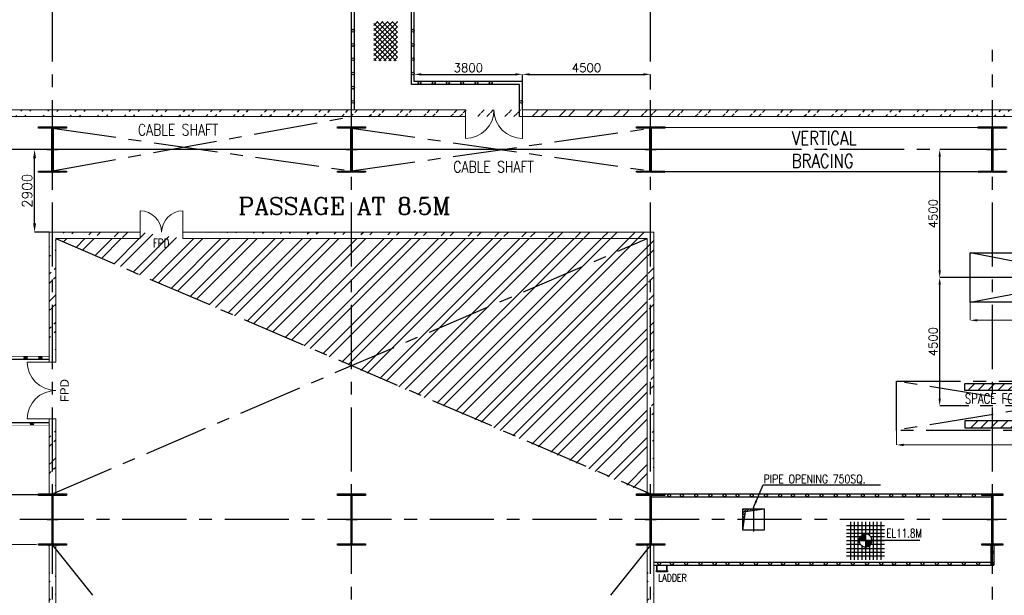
# Model space of a CAD drawing. Header units: inches. Extents: x 0 to 1544102, y 0 to 23144100.
# Tile 17 of 203: x 38684 to 73256, y 138422 to 158648. Entities that reach past the tile are written whole.
import ezdxf

# ---------------------------------------------------------------- set-up
doc = ezdxf.new("R2010")
doc.units = ezdxf.units.IN
doc.header["$LTSCALE"] = 1800
doc.header["$MEASUREMENT"] = 0
for name, pattern in [('CENTER', [2, 1.25, -0.25, 0.25, -0.25]), ('CENTER2', [1.125, 0.75, -0.125, 0.125, -0.125]), ('HIDDEN', [0.375, 0.25, -0.125]), ('HIDDEN2', [0.1875, 0.125, -0.0625])]:
    doc.linetypes.add(name, pattern=pattern)
doc.layers.get('0').update_dxf_attribs({"color": 253})
for name, color, linetype in [('BRACING', 1, 'HIDDEN'), ('CEN', 2, 'CENTER'), ('COL', 1, 'Continuous'), ('GRID', 251, 'CENTER'), ('OPENING', 40, 'Continuous'), ('STEEL', 231, 'Continuous')]:
    doc.layers.add(name, color=color, linetype=linetype)
for name, color, linetype, lineweight in [('DIM', 4, 'Continuous', 18), ('EQUIP', 8, 'Continuous', 9), ('TEXT', 3, 'Continuous', 18), ('WALL', 6, 'Continuous', 18)]:
    doc.layers.add(name, color=color, linetype=linetype, lineweight=lineweight)
doc.styles.add('HTX11', font='O8111901')
doc.styles.add('ROMANC', font='ROMANC.SHX')
doc.styles.add('ROMANS', font='romans.shx')
doc.styles.add('ROMANT', font='romant')
doc.styles.get("Standard").update_dxf_attribs({"font": 'arial.ttf'})
doc.dimstyles.new('STANDARD1', dxfattribs={"dimtxt": 300, "dimasz": 250, "dimexe": 0, "dimexo": 0, "dimgap": 80, "dimtad": 1, "dimdec": 0, "dimzin": 0, "dimdsep": 46, "dimtxsty": 'ROMANS', "dimcen": 0, "dimclrd": 4, "dimclre": 4, "dimclrt": 4, "dimadec": 0, "dimazin": 0, "dimtfac": 0.09, "dimtdec": 0, "dimtix": 1, "dimtofl": 0, "dimtmove": 0, "dimatfit": 3, "dimfxl": 1, "dimtolj": 1, "dimtzin": 0, "dimarcsym": 0})
doc.dimstyles.new('USER175', dxfattribs={"dimscale": 175, "dimtxt": 2, "dimasz": 1.75, "dimexe": 0, "dimexo": 0, "dimgap": 0.5, "dimtad": 1, "dimdec": 0, "dimzin": 0, "dimdsep": 46, "dimtxsty": 'ROMANS', "dimcen": 0, "dimclrd": 4, "dimclre": 4, "dimclrt": 4, "dimadec": 0, "dimazin": 0, "dimtfac": 0.09, "dimtdec": 0, "dimtix": 1, "dimtofl": 0, "dimtmove": 0, "dimatfit": 3, "dimfxl": 1, "dimtolj": 1, "dimtzin": 0, "dimarcsym": 0})
pattern_1 = [(45, (0, -2662.84), (-477.297, 477.297), []), (45, (318.2, -2662.84), (-477.297, 477.297), [])]
pattern_2 = [(225, (9440, -2e-05), (176.7767, -176.7767), [])]
pattern_3 = [(225, (8026, 4e-05), (176.7767, -176.7767), [])]

# ---------------------------------------------------------------- blocks, each defined once
blk = doc.blocks.new('C-ROW COLUMN')
at = {"layer": 'COL'}
h = blk.add_hatch(dxfattribs=at)
h.set_pattern_fill('ANSI31', color=256, scale=200, style=0)
h.set_pattern_definition([(45, (-1315.907, -6.545), (-17.6776695, 17.6776695), [])])
h.paths.add_polyline_path([(77950, 120865), (76960, 120865), (76960, 120820), (77950, 120820)])
h.paths.add_polyline_path([(77478, 120820), (77433, 120820), (77433, 119310), (77478, 119310)])
h.paths.add_polyline_path([(77950, 119310), (76960, 119310), (76960, 119265), (77950, 119265)])
at = {"layer": 'CEN'}
for p, q in [((77455, 119265), (77455, 120865)), ((77264, 120065), (77647, 120065))]:
    blk.add_line(p, q, dxfattribs=at)
at = {"layer": 'COL'}
for points in [[(76960, 120865), (77950, 120865), (77950, 120820), (76960, 120820)], [(77433, 120820), (77478, 120820), (77478, 119310), (77433, 119310)], [(76960, 119310), (77950, 119310), (77950, 119265), (76960, 119265)]]:
    blk.add_lwpolyline(points, close=True, dxfattribs=at)
blk = doc.blocks.new('B-ROW COLUMN')
at = {"layer": 'COL'}
h = blk.add_hatch(dxfattribs=at)
h.set_pattern_fill('ANSI31', color=256, scale=200, style=0)
h.set_pattern_definition([(45, (155648.048, 63141.767), (-17.67767, 17.67767), [])])
h.paths.add_polyline_path([(171095, 85178), (172085, 85178), (172085, 85128), (171095, 85128)])
h.paths.add_polyline_path([(171574, 86878), (171606, 86878), (171606, 85178), (171574, 85178)])
h.paths.add_polyline_path([(171095, 86928), (172085, 86928), (172085, 86878), (171095, 86878)])
blk.add_line((171590, 85128), (171590, 86928))
at = {"layer": 'CEN'}
for p, q in [((171590, 85128), (171590, 86928)), ((171399, 86028), (171782, 86028))]:
    blk.add_line(p, q, dxfattribs=at)
at = {"layer": 'COL'}
for points in [[(171095, 86928), (172085, 86928), (172085, 86878), (171095, 86878)], [(171574, 86878), (171606, 86878), (171606, 85178), (171574, 85178)], [(171095, 85178), (172085, 85178), (172085, 85128), (171095, 85128)]]:
    blk.add_lwpolyline(points, close=True, dxfattribs=at)
blk = doc.blocks.new('*D212')
at = {"layer": 'DIM', "color": 4, "lineweight": -2, "transparency": 16777216}
for p, q in [((39456, 154085), (39207, 154085)), ((39207, 151491), (39207, 153779)), ((39721, 151185), (39207, 151185))]:
    blk.add_line(p, q, dxfattribs=at)
at = {"layer": 'DIM', "color": 4, "transparency": 16777216}
for points in [[(39156, 153779), (39258, 153779), (39207, 154085)], [(39156, 151491), (39258, 151491), (39207, 151185)]]:
    blk.add_solid(points, dxfattribs=at)
at = {"layer": 'DIM', "color": 4, "transparency": 16777216, "insert": (38945, 152635), "char_height": 350, "attachment_point": 5, "rotation": 90, "style": 'ROMANS'}
blk.add_mtext('\\A1;2900', dxfattribs=at)
blk = doc.blocks.new('LEVEL')
at = {"flags": 128}
for points in [[(-667, 524), (667, 524)], [(-667, 391), (667, 391)], [(-533, 658), (-533, -676)], [(-400, 658), (-400, -676)], [(-267, 658), (-267, -676)], [(-267, 658), (-267, -676)], [(-133, 658), (-133, 181)], [(0, 658), (0, -676)], [(0, 658), (0, -676)], [(133, 658), (133, 181)], [(133, 658), (133, 181)], [(267, 658), (267, -676)], [(400, 658), (400, -676)], [(533, 658), (533, -676)], [(-667, 258), (667, 258)], [(-667, 142), (-174, 142)], [(-667, 0), (667, 0)], [(-265, 0), (0, 0)], [(-225, 2), (0, 2)], [(-224, 25), (0, 25)], [(-220, 47), (0, 47)], [(-214, 70), (0, 70)], [(-205, 92), (0, 92)], [(-194, 115), (0, 115)], [(-178, 137), (0, 137)], [(-158, 160), (0, 160)], [(-132, 182), (0, 182)], [(-93, 205), (0, 205)], [(0, 0), (0, 264)], [(1900, 0), (0, 0)], [(0, 0), (0, -261)], [(174, 142), (667, 142)], [(-667, -133), (-181, -133)], [(-667, -276), (667, -276)], [(-133, -181), (-133, -676)], [(225, -2), (0, -2)], [(224, -25), (0, -25)], [(220, -47), (0, -47)], [(214, -70), (0, -70)], [(205, -92), (0, -92)], [(194, -115), (0, -115)], [(178, -137), (0, -137)], [(158, -160), (0, -160)], [(132, -182), (0, -182)], [(93, -205), (0, -205)], [(133, -181), (133, -676)], [(133, -181), (133, -676)], [(181, -133), (667, -133)], [(-667, -409), (667, -409)], [(-667, -542), (667, -542)]]:
    blk.add_lwpolyline(points, dxfattribs=at)
for points in [[(0, 225, 0.414246), (-225, 0)], [(-225, 0, 0.414221), (0, -225)], [(225, 0, 0.414258), (0, 225)], [(0, -225, 0.414246), (225, 0)]]:
    blk.add_lwpolyline(points, format="xyb", dxfattribs=at)
at = {"flags": 4}
blk.add_attdef('LEVEL', (839, 107), '', height=300, dxfattribs=at)
blk = doc.blocks.new('*D428')
at = {"layer": 'DIM', "color": 4, "lineweight": -2, "transparency": 16777216}
for p, q in [((72998, 149585), (70987, 149585)), ((70987, 145335), (70987, 149335)), ((72015, 145085), (70987, 145085))]:
    blk.add_line(p, q, dxfattribs=at)
at = {"layer": 'DIM', "color": 4, "transparency": 16777216}
for points in [[(70946, 149335), (71029, 149335), (70987, 149585)], [(70946, 145335), (71029, 145335), (70987, 145085)]]:
    blk.add_solid(points, dxfattribs=at)
at = {"layer": 'DIM', "color": 4, "transparency": 16777216, "insert": (70757, 147335), "char_height": 300, "attachment_point": 5, "rotation": 90, "style": 'ROMANS'}
blk.add_mtext('\\A1;4500', dxfattribs=at)
blk = doc.blocks.new('*D429')
at = {"layer": 'DIM', "color": 4, "lineweight": -2, "transparency": 16777216}
for p, q in [((71395, 154085), (70987, 154085)), ((70987, 149835), (70987, 153835)), ((74538, 149585), (70987, 149585))]:
    blk.add_line(p, q, dxfattribs=at)
at = {"layer": 'DIM', "color": 4, "transparency": 16777216}
for points in [[(70946, 153835), (71029, 153835), (70987, 154085)], [(70946, 149835), (71029, 149835), (70987, 149585)]]:
    blk.add_solid(points, dxfattribs=at)
at = {"layer": 'DIM', "color": 4, "transparency": 16777216, "insert": (70757, 151835), "char_height": 300, "attachment_point": 5, "rotation": 90, "style": 'ROMANS'}
blk.add_mtext('\\A1;4500', dxfattribs=at)
blk = doc.blocks.new('*D467')
at = {"layer": 'DIM', "color": 4, "lineweight": -2, "transparency": 16777216}
for p, q in [((52536, 156475), (52536, 156727)), ((52786, 156727), (56086, 156727)), ((56336, 156475), (56336, 156727))]:
    blk.add_line(p, q, dxfattribs=at)
at = {"layer": 'DIM', "color": 4, "transparency": 16777216}
for points in [[(52786, 156768), (52786, 156685), (52536, 156727)], [(56086, 156768), (56086, 156685), (56336, 156727)]]:
    blk.add_solid(points, dxfattribs=at)
at = {"layer": 'DIM', "color": 4, "transparency": 16777216, "insert": (54436, 156957), "char_height": 300, "attachment_point": 5, "style": 'ROMANS'}
blk.add_mtext('\\A1;3800', dxfattribs=at)
blk = doc.blocks.new('*D465')
at = {"layer": 'DIM', "color": 4, "lineweight": -2, "transparency": 16777216}
for p, q in [((56336, 156137), (56336, 156727)), ((56586, 156727), (60586, 156727)), ((60836, 156196), (60836, 156727))]:
    blk.add_line(p, q, dxfattribs=at)
at = {"layer": 'DIM', "color": 4, "transparency": 16777216}
for points in [[(56586, 156768), (56586, 156685), (56336, 156727)], [(60586, 156768), (60586, 156685), (60836, 156727)]]:
    blk.add_solid(points, dxfattribs=at)
at = {"layer": 'DIM', "color": 4, "transparency": 16777216, "insert": (58586, 156957), "char_height": 300, "attachment_point": 5, "style": 'ROMANS'}
blk.add_mtext('\\A1;4500', dxfattribs=at)
blk = doc.blocks.new('*D1304')
at = {"layer": 'DIM', "color": 4, "lineweight": -2, "transparency": 16777216}
for p, q in [((9440, -305), (9440, -1378)), ((10610, -230), (10610, -1378)), ((9190, -1378), (8940, -1378)), ((10860, -1378), (11110, -1378))]:
    blk.add_line(p, q, dxfattribs=at)
at = {"layer": 'DIM', "color": 4, "transparency": 16777216}
for points in [[(9190, -1337), (9190, -1420), (9440, -1378)], [(10860, -1337), (10860, -1420), (10610, -1378)]]:
    blk.add_solid(points, dxfattribs=at)
at = {"layer": 'DIM', "color": 4, "transparency": 16777216, "insert": (10025, -1148), "char_height": 300, "attachment_point": 5, "style": 'ROMANS'}
blk.add_mtext('\\A1;1170', dxfattribs=at)
blk = doc.blocks.new('*D1305')
at = {"layer": 'DIM', "color": 4, "lineweight": -2, "transparency": 16777216}
for p, q in [((9440, -305), (9440, -1378)), ((-2409, -866), (-2409, -1378)), ((9190, -1378), (-2159, -1378))]:
    blk.add_line(p, q, dxfattribs=at)
at = {"layer": 'DIM', "color": 4, "transparency": 16777216}
for points in [[(-2159, -1337), (-2159, -1420), (-2409, -1378)], [(9190, -1337), (9190, -1420), (9440, -1378)]]:
    blk.add_solid(points, dxfattribs=at)
at = {"layer": 'DIM', "color": 4, "transparency": 16777216, "insert": (2823, -1148), "char_height": 300, "attachment_point": 5, "style": 'ROMANS'}
blk.add_mtext('\\A1;11849', dxfattribs=at)
blk = doc.blocks.new('*D1306')
at = {"layer": 'DIM', "color": 4, "lineweight": -2, "transparency": 16777216}
for p, q in [((-2929, 0), (-2929, -1378)), ((-2409, -866), (-2409, -1378)), ((-3179, -1378), (-3429, -1378)), ((-2159, -1378), (-1909, -1378))]:
    blk.add_line(p, q, dxfattribs=at)
at = {"layer": 'DIM', "color": 4, "transparency": 16777216}
for points in [[(-3179, -1337), (-3179, -1420), (-2929, -1378)], [(-2159, -1337), (-2159, -1420), (-2409, -1378)]]:
    blk.add_solid(points, dxfattribs=at)
at = {"layer": 'DIM', "color": 4, "transparency": 16777216, "insert": (-2669, -1378), "char_height": 300, "attachment_point": 5, "rotation": 90, "style": 'ROMANS'}
blk.add_mtext('\\A1;520', dxfattribs=at)
blk = doc.blocks.new('*D1307')
at = {"layer": 'DIM', "color": 4, "lineweight": -2, "transparency": 16777216}
for p, q in [((-2929, 0), (-2929, -1378)), ((-13429, -866), (-13429, -1378)), ((-3179, -1378), (-13179, -1378))]:
    blk.add_line(p, q, dxfattribs=at)
at = {"layer": 'DIM', "color": 4, "transparency": 16777216}
for points in [[(-13179, -1337), (-13179, -1420), (-13429, -1378)], [(-3179, -1337), (-3179, -1420), (-2929, -1378)]]:
    blk.add_solid(points, dxfattribs=at)
at = {"layer": 'DIM', "color": 4, "transparency": 16777216, "insert": (-8179, -1148), "char_height": 300, "attachment_point": 5, "style": 'ROMANS'}
blk.add_mtext('\\A1;10500', dxfattribs=at)
blk = doc.blocks.new('*D1308')
at = {"layer": 'DIM', "color": 4, "lineweight": -2, "transparency": 16777216}
for p, q in [((8026, -305), (8026, -1499)), ((9196, -230), (9196, -1499)), ((7776, -1499), (7526, -1499)), ((9446, -1499), (9696, -1499))]:
    blk.add_line(p, q, dxfattribs=at)
at = {"layer": 'DIM', "color": 4, "transparency": 16777216}
for points in [[(7776, -1458), (7776, -1541), (8026, -1499)], [(9446, -1458), (9446, -1541), (9196, -1499)]]:
    blk.add_solid(points, dxfattribs=at)
at = {"layer": 'DIM', "color": 4, "transparency": 16777216, "insert": (8611, -1269), "char_height": 300, "attachment_point": 5, "style": 'ROMANS'}
blk.add_mtext('\\A1;1170', dxfattribs=at)
blk = doc.blocks.new('*D1309')
at = {"layer": 'DIM', "color": 4, "lineweight": -2, "transparency": 16777216}
for p, q in [((8026, -305), (8026, -1499)), ((-2633, -866), (-2633, -1499)), ((7776, -1499), (-2383, -1499))]:
    blk.add_line(p, q, dxfattribs=at)
at = {"layer": 'DIM', "color": 4, "transparency": 16777216}
for points in [[(-2383, -1458), (-2383, -1541), (-2633, -1499)], [(7776, -1458), (7776, -1541), (8026, -1499)]]:
    blk.add_solid(points, dxfattribs=at)
at = {"layer": 'DIM', "color": 4, "transparency": 16777216, "insert": (2697, -1269), "char_height": 300, "attachment_point": 5, "style": 'ROMANS'}
blk.add_mtext('\\A1;10659', dxfattribs=at)
blk = doc.blocks.new('*D1310')
at = {"layer": 'DIM', "color": 4, "lineweight": -2, "transparency": 16777216}
for p, q in [((-3153, 0), (-3153, -1499)), ((-2633, -866), (-2633, -1499)), ((-3403, -1499), (-3653, -1499)), ((-2383, -1499), (-2133, -1499))]:
    blk.add_line(p, q, dxfattribs=at)
at = {"layer": 'DIM', "color": 4, "transparency": 16777216}
for points in [[(-3403, -1458), (-3403, -1541), (-3153, -1499)], [(-2383, -1458), (-2383, -1541), (-2633, -1499)]]:
    blk.add_solid(points, dxfattribs=at)
at = {"layer": 'DIM', "color": 4, "transparency": 16777216, "insert": (-2893, -1499), "char_height": 300, "attachment_point": 5, "rotation": 90, "style": 'ROMANS'}
blk.add_mtext('\\A1;520', dxfattribs=at)
blk = doc.blocks.new('*D1311')
at = {"layer": 'DIM', "color": 4, "lineweight": -2, "transparency": 16777216}
for p, q in [((-3153, 0), (-3153, -1499)), ((-12253, -866), (-12253, -1499)), ((-3403, -1499), (-12003, -1499))]:
    blk.add_line(p, q, dxfattribs=at)
at = {"layer": 'DIM', "color": 4, "transparency": 16777216}
for points in [[(-12003, -1458), (-12003, -1541), (-12253, -1499)], [(-3403, -1458), (-3403, -1541), (-3153, -1499)]]:
    blk.add_solid(points, dxfattribs=at)
at = {"layer": 'DIM', "color": 4, "transparency": 16777216, "insert": (-7703, -1269), "char_height": 300, "attachment_point": 5, "style": 'ROMANS'}
blk.add_mtext('\\A1;9100', dxfattribs=at)
blk = doc.blocks.new('LPH-2')
at = {"layer": 'STEEL'}
h = blk.add_hatch(dxfattribs=at)
h.set_pattern_fill('ANSI31', color=256, scale=2000, angle=180, style=0)
h.set_pattern_definition(pattern_2)
h.paths.add_polyline_path([(-10889, 780), (-10889, 530), (7190, 530), (7190, 780)])
h = blk.add_hatch(dxfattribs=at)
h.set_pattern_fill('ANSI31', color=256, scale=2000, angle=180, style=0)
h.set_pattern_definition(pattern_2)
h.paths.add_polyline_path([(-10889, -529), (-10889, -779), (7190, -779.9), (7190, -529.9)])
at = {"layer": 'CEN'}
for p, q in [((8386, 866), (8386, 1050)), ((-2929, 865.9), (-13429, -866.1)), ((-2929, -866.1), (-13429, 865.9)), ((2345, -452.6), (2345, 452.6)), ((10657, 0), (-11029, 0)), ((-1749, -304.8), (-1749, 304.8)), ((-1375, -304.8), (-1375, 304.8)), ((-300, -304.8), (-300, 304.8)), ((6500, -304.8), (6500, 304.8)), ((8725, -304.8), (8725, 304.8)), ((9440, -304.8), (9440, 304.8)), ((10025, -304.8), (10025, 304.8)), ((8386, -866), (8386, -1050))]:
    blk.add_line(p, q, dxfattribs=at)
at = {"layer": 'CEN', "color": 8, "ltscale": 0.25}
for p, q in [((3991, -1100), (4563, 0)), ((5491, -1100), (4919, 0)), ((3991, -1030), (3991, -1170)), ((5491, -1030), (5491, -1170)), ((3921, -1100), (4061, -1100)), ((5421, -1100), (5561, -1100))]:
    blk.add_line(p, q, dxfattribs=at)
at = {"layer": 'CEN'}
blk.add_lwpolyline([(-13429, 865.9), (-2929, 865.9), (-2929, -866.1), (-13429, -866.1)], close=True, dxfattribs=at)
at = {"layer": 'EQUIP'}
for p, q in [((8443, 1050), (8329, 1050)), ((8329, 866), (8329, 1050)), ((8443, 866), (8443, 1050)), ((-2409, 866), (-2520.6, 866)), ((8850, 866), (-2409, 866)), ((-2409, -866), (-2409, 866)), ((8850, -866), (8850, 866)), ((8850, 736), (10025, 736)), ((10025, -736), (10025, 736)), ((-239.8, -60.3), (-360.2, 60.3)), ((-241.6, 58.4), (-358.4, -58.4)), ((3951.5, -1079.5), (4523.5, 20.5)), ((5530.5, -1079.5), (4958.5, 20.5)), ((6560.2, -60.3), (6439.8, 60.3)), ((6558.4, 58.4), (6441.6, -58.4)), ((8785.2, -60.3), (8664.8, 60.3)), ((8783.4, 58.4), (8666.6, -58.4)), ((10588.5, 230), (10422, 230)), ((10588.5, 230), (10588.5, -230)), ((10610, 213.8), (10588.5, 213.8)), ((10610, 213.8), (10610, -213.8)), ((4030.5, -1120.5), (4602.5, -20.5)), ((5451.5, -1120.5), (4879.5, -20.5)), ((10410.2, -230), (10588.5, -230)), ((10610, -213.8), (10588.5, -213.8)), ((-2408.8, -866), (-2520.3, -866)), ((-2409, -866), (8850, -866)), ((8249.5, -866), (8249.5, -1050)), ((8522.5, -866), (8522.5, -1050)), ((8850, -736), (10025, -736)), ((8522.5, -1050), (8249.5, -1050))]:
    blk.add_line(p, q, dxfattribs=at)
for centre, radius in [((2345, 0), 406.5), ((-1375, 0), 136.5), ((-300, 0), 107), ((-300, 0), 57), ((4563, 0), 44.5), ((4563, 0), 44.5), ((4919, 0), 44.5), ((4919, 0), 44.5), ((9440, 0), 228.5), ((3991, -1100), 44.5), ((5491, -1100), 44.5)]:
    blk.add_circle(centre, radius, dxfattribs=at)
at = {"layer": 'EQUIP', "linetype": 'HIDDEN2'}
blk.add_circle((-1749, 0), 136.5, dxfattribs=at)
at = {"layer": 'EQUIP'}
blk.add_arc((-1807.3, 0.1), 1121.7, 129.46977, 230.54535, dxfattribs=at)
blk.add_ellipse((10025, 0), major_axis=(27.6, 736.6), ratio=0.5579241, start_param=3.2085796, end_param=6.3501722, dxfattribs=at)
at = {"layer": 'STEEL'}
for p, q in [((7190, 530), (7190, 780)), ((7190, -530), (7190, -780))]:
    blk.add_line(p, q, dxfattribs=at)
for points in [[(7190, 530), (-11029, 530), (-11029, 780), (7190, 780)], [(7190, -530), (-11029, -529), (-11029, -779), (7190, -780)]]:
    blk.add_lwpolyline(points, dxfattribs=at)
at = {"layer": 'EQUIP', "char_height": 250, "attachment_point": 7, "line_spacing_factor": 0.6}
for s, insert in [('\\A1;S5', (8044.6, 472)), ('\\A1;S4', (-753.1, 105)), ('\\A1;T2', (9501.7, 173.9)), ('\\A1;FS', (8226.1, -29.1)), ('\\A1;S11', (-2369.8, -501.2)), ('\\A1;S3', (-1272.9, -441.8)), ('\\A1;RS', (-235, -481.7)), ('\\A1;S1', (1485.4, -441.6)), ('\\A1;RS', (6015.4, -411.6)), ('\\A1;T1', (9501.7, -609.3)), ('\\A1;S2', (7815.8, -1255.5))]:
    blk.add_mtext(s, dxfattribs=dict(at, insert=insert))
at = {"layer": 'TEXT', "color": 3, "width": 0.75}
for s, height, style, p in [('SPACE FOR TUBE REMOVAL ONLY', 350, 'ROMANS', (-11029, 75)), ('L.P. HEATER-2', 300, 'ROMANT', (3041.3, 97.1)), ('EL 10.0M', 300, 'ROMANT', (2716.9, -341.7))]:
    blk.add_text(s, height=height, dxfattribs=dict(at, style=style)).set_placement(p)
at = {"layer": 'DIM'}
for base, p1, p2, picture, middle in [((-13429, -1378.3), (-2929, -0.1), (-13429, -866.1), '*D1307', (-8179, -1148.3)), ((10610, -1378.3), (9440, -304.8), (10610, -230), '*D1304', (10025, -1148.3))]:
    dim = blk.add_linear_dim(base=base, p1=p1, p2=p2, dimstyle='STANDARD1', dxfattribs=at)
    dim.commit()
    dim.dimension.update_dxf_attribs({"geometry": picture, "text_midpoint": middle})
dim = blk.add_linear_dim(base=(-2929, -1378.3), p1=(-2408.8, -866), p2=(-2929, -0.1), dimstyle='STANDARD1', dxfattribs=at)
dim.commit()
dim.dimension.update_dxf_attribs({"geometry": '*D1306', "text_midpoint": (-2668.9, -1378.3), "text_rotation": 90})
dim = blk.add_linear_dim(base=(-2408.8, -1378.3), p1=(9440, -304.8), p2=(-2408.8, -866), dimstyle='STANDARD1', dxfattribs=at)
dim.commit()
dim.dimension.update_dxf_attribs({"geometry": '*D1305', "text_midpoint": (2823, -1378.3), "dimtype": 128})
blk = doc.blocks.new('LPH-3')
at = {"layer": 'STEEL'}
h = blk.add_hatch(dxfattribs=at)
h.set_pattern_fill('ANSI31', color=256, scale=2000, angle=180, style=0)
h.set_pattern_definition(pattern_3)
h.paths.add_polyline_path([(-9813, 780), (-9813, 530), (5776, 530), (5776, 780)])
h = blk.add_hatch(dxfattribs=at)
h.set_pattern_fill('ANSI31', color=256, scale=2000, angle=180, style=0)
h.set_pattern_definition(pattern_3)
h.paths.add_polyline_path([(-9813, -529), (-9813, -779.2), (5776, -780), (5776, -529.9)])
at = {"layer": 'CEN'}
for p, q in [((6636, 866), (6636, 1050)), ((-12253, -866), (-3153, 866)), ((-3153, -866), (-12253, 866)), ((1886, -452.6), (1886, 452.6)), ((9243, 0), (-9813, 0)), ((-889, -210.9), (-889, 210.9)), ((-139, -130.7), (-139, 142.7)), ((3466, -210.9), (3466, 210.9)), ((5386, -304.8), (5386, 304.8)), ((7311, -304.8), (7311, 304.8)), ((8026, -304.8), (8026, 304.8)), ((6636, -866), (6636, -1050))]:
    blk.add_line(p, q, dxfattribs=at)
at = {"layer": 'CEN', "color": 8, "linetype": 'CENTER2', "ltscale": 0.25}
for p, q in [((4368, 70), (4368, -70)), ((4876, 70), (4876, -70)), ((3872, -1100), (4368, 0)), ((5372, -1100), (4876, 0)), ((3872, -1030), (3872, -1170)), ((5372, -1030), (5372, -1170)), ((3802, -1100), (3942, -1100)), ((5302, -1100), (5442, -1100))]:
    blk.add_line(p, q, dxfattribs=at)
at = {"layer": 'CEN'}
blk.add_lwpolyline([(-12253, 866), (-3153, 866), (-3153, -866), (-12253, -866)], close=True, dxfattribs=at)
at = {"layer": 'EQUIP'}
for p, q in [((6693, 1050), (6579, 1050)), ((6579, 866), (6579, 1050)), ((6693, 866), (6693, 1050)), ((-2633, 866), (-2715.6, 866)), ((7436, 866), (-2633, 866)), ((-2633, -866), (-2633, 866)), ((7436, -866), (7436, 866)), ((7436, 736), (8611, 736)), ((8611, -736), (8611, 736)), ((-78.8, -60.3), (-199.2, 60.3)), ((-80.6, 58.4), (-197.4, -58.4)), ((3831.4, -1081.7), (4327.4, 18.3)), ((5412.6, -1081.7), (4916.6, 18.3)), ((5446.2, -60.3), (5325.8, 60.3)), ((5444.4, 58.4), (5327.6, -58.4)), ((7371.2, -60.3), (7250.8, 60.3)), ((7369.4, 58.4), (7252.6, -58.4)), ((9173.4, 230), (9002, 230)), ((9173.4, 230), (9173.4, -230)), ((9173.4, 217.8), (9196, 217.8)), ((9196, 217.8), (9196, -217.8)), ((3912.6, -1118.3), (4408.6, -18.3)), ((5331.4, -1118.3), (4835.4, -18.3)), ((9002, -230), (9173.4, -230)), ((9173.4, -217.8), (9196, -217.8)), ((-2632.8, -866), (-2715.6, -866)), ((-2633, -866), (7436, -866)), ((6499.5, -866), (6499.5, -1050)), ((6772.5, -866), (6772.5, -1050)), ((7436, -736), (8611, -736)), ((6772.5, -1050), (6499.5, -1050))]:
    blk.add_line(p, q, dxfattribs=at)
for centre, radius in [((1886, 0), 355.5), ((-889, 0), 109.5), ((-139, 0), 107), ((-139, 0), 57), ((4368, 0), 44.5), ((4368, 0), 44.5), ((4876, 0), 44.5), ((4876, 0), 44.5), ((8026, 0), 228.5), ((3872, -1100), 44.5), ((3872, -1100), 44.5), ((5372, -1100), 44.5)]:
    blk.add_circle(centre, radius, dxfattribs=at)
at = {"layer": 'EQUIP', "linetype": 'HIDDEN2'}
blk.add_circle((3466, 0), 136.5, dxfattribs=at)
at = {"layer": 'EQUIP'}
blk.add_arc((-2077.1, 0), 1075.9, 126.40101, 233.59899, dxfattribs=at)
blk.add_ellipse((8611, 0), major_axis=(0, -736), ratio=0.5593257, start_param=0, end_param=3.1415927, dxfattribs=at)
at = {"layer": 'STEEL'}
for p, q in [((5776, 530), (5776, 780)), ((5776, -530), (5776, -780))]:
    blk.add_line(p, q, dxfattribs=at)
for points in [[(5776, 530), (-9813, 530), (-9813, 780), (5776, 780)], [(5776, -530), (-9813, -529), (-9813, -779), (5776, -780)]]:
    blk.add_lwpolyline(points, dxfattribs=at)
at = {"layer": 'EQUIP', "char_height": 250, "attachment_point": 7, "line_spacing_factor": 0.6}
for s, insert in [('\\A1;S5', (6410.2, 449)), ('\\A1;T2', (8087.1, 194.9)), ('\\A1;FS', (6887.4, -7.4)), ('\\A1;S3', (-1397, -478.1)), ('\\A1;S4', (-476.4, -478.1)), ('\\A1;RS', (159.2, -426.5)), ('\\A1;S1', (2428.8, -398.2)), ('\\A1;S11', (3552.5, -499.5)), ('\\A1;RS', (5482.1, -426.5)), ('\\A1;S2', (6569, -886.3)), ('\\A1;T1', (8087.1, -639.4))]:
    blk.add_mtext(s, dxfattribs=dict(at, insert=insert))
at = {"layer": 'TEXT', "color": 3}
for s, height, style, width, p in [('SPACE FOR TUBE REMOVAL ONLY', 350, 'ROMANS', 0.65, (-9813, 75)), ('C EL 10.0M', 300, 'ROMANT', 0.75, (-1779.9, 157.8)), ('L.P. HEATER-3', 300, 'ROMANT', 0.75, (2312.4, 168.6)), ('L', 300, 'ROMANT', 0.75, (-1720.9, -45.5))]:
    blk.add_text(s, height=height, dxfattribs=dict(at, style=style, width=width)).set_placement(p)
at = {"layer": 'DIM'}
for base, p1, p2, picture, middle in [((-12253, -1499.3), (-3153, 0), (-12253, -866), '*D1311', (-7703, -1269.3)), ((-2632.8, -1499.3), (8026, -304.8), (-2632.8, -866), '*D1309', (2696.6, -1269.3)), ((9196, -1499.3), (8026, -304.8), (9196, -230), '*D1308', (8611, -1269.3))]:
    dim = blk.add_linear_dim(base=base, p1=p1, p2=p2, dimstyle='STANDARD1', dxfattribs=at)
    dim.commit()
    dim.dimension.update_dxf_attribs({"geometry": picture, "text_midpoint": middle})
dim = blk.add_linear_dim(base=(-3153, -1499.3), p1=(-2632.8, -866), p2=(-3153, 0), dimstyle='STANDARD1', dxfattribs=at)
dim.commit()
dim.dimension.update_dxf_attribs({"geometry": '*D1310', "text_midpoint": (-2892.9, -1499.3), "text_rotation": 90})

msp = doc.modelspace()

# ---------------------------------------------------------------- hatches: boundary and pattern name
h = msp.add_hatch()
h.set_pattern_fill('ANSI32', color=256, scale=1800, style=0)
h.set_pattern_definition([(45, (0, -1662.84), (-477.297, 477.297), []), (45, (318.2, -1662.84), (-477.297, 477.297), [])])
edge = h.paths.add_edge_path()
edge.add_line((27096.2, 155474.89), (89126.2, 155474.89))
edge.add_line((27326.2, 155244.89), (89126.2, 155244.89))
h = msp.add_hatch()
h.set_pattern_fill('ANSI32', color=256, scale=1800, style=0)
h.set_pattern_definition(pattern_1)
edge = h.paths.add_edge_path()
edge.add_line((39951.2, 150954.89), (39951.2, 146620.07))
edge.add_line((39721.2, 151184.89), (39721.2, 146620.07))
h = msp.add_hatch()
h.set_pattern_fill('ANSI32', color=256, scale=1800, style=0)
h.set_pattern_definition(pattern_1)
edge = h.paths.add_edge_path()
edge.add_line((39951.2, 150954.89), (42914.35, 150954.89))
edge.add_line((39721.2, 151184.89), (42914.35, 151184.89))
edge.add_line((44414.35, 150954.89), (60721.2, 150954.89))
edge.add_line((44414.35, 151184.89), (60951.2, 151184.89))
edge.add_line((60951.2, 151184.89), (60951.2, 141984.89))
edge.add_line((60721.2, 150954.89), (60721.2, 141984.89))
h = msp.add_hatch(color=256)
h.dxf.hatch_style = 1
h.paths.add_polyline_path([(38943.46, 146768.8, 1), (38843.46, 146768.8, 1)])
h = msp.add_hatch(color=256)
h.dxf.hatch_style = 1
h.paths.add_polyline_path([(39459.7, 146768.8, 1), (39359.7, 146768.8, 1)])
h = msp.add_hatch()
h.set_pattern_fill('ANSI32', color=256, scale=1800, style=0)
h.set_pattern_definition(pattern_1)
edge = h.paths.add_edge_path()
edge.add_line((39951.2, 144620.07), (39951.2, 141984.89))
edge.add_line((39721.2, 144620.07), (39721.2, 141984.89))
h = msp.add_hatch(color=256)
h.dxf.hatch_style = 1
h.paths.add_polyline_path([(39164.58, 144449.89, 1), (39064.58, 144449.89, 1)])
h = msp.add_hatch()
h.set_pattern_fill('ANSI32', color=256, scale=1800, style=0)
h.set_pattern_definition(pattern_1)
edge = h.paths.add_edge_path()
edge.add_line((39951.2, 116934.89), (39951.2, 114114.89))
edge.add_line((39721.2, 116934.89), (39721.2, 113884.89))
edge.add_line((39951.2, 113884.89), (39951.2, 114114.89))
edge.add_line((39951.2, 124834.89), (39951.2, 117434.89))
edge.add_line((39721.2, 124834.89), (39721.2, 117434.89))
edge.add_line((39951.2, 130834.89), (39951.2, 125334.89))
edge.add_line((39721.2, 130834.89), (39721.2, 125334.89))
edge.add_line((39951.2, 140184.89), (39951.2, 131334.89))
edge.add_line((39721.2, 140184.89), (39721.2, 131334.89))
h = msp.add_hatch()
h.set_pattern_fill('ANSI32', color=256, scale=1800, style=0)
h.set_pattern_definition(pattern_1)
edge = h.paths.add_edge_path()
edge.add_line((60951.2, 140184.89), (60951.2, 131384.89))
edge.add_line((60721.2, 140184.89), (60721.2, 131384.89))
edge.add_line((60951.2, 124784.89), (60951.2, 117484.89))
edge.add_line((60721.2, 124784.89), (60721.2, 117484.89))
at = {"layer": 'COL'}
h = msp.add_hatch(dxfattribs=at)
h.set_pattern_fill('ANSI31', color=256, scale=200, style=0)
h.set_pattern_definition([(45, (56894.02, 118199.03), (-17.67767, 17.67767), [])])
h.paths.add_polyline_path([(72466.2, 140234.89), (73206.2, 140234.89), (73206.2, 140184.89), (72466.2, 140184.89)])
h.paths.add_polyline_path([(72820.2, 141934.89), (72852.2, 141934.89), (72852.2, 140234.89), (72820.2, 140234.89)])
h.paths.add_polyline_path([(72466.2, 141984.89), (73206.2, 141984.89), (73206.2, 141934.89), (72466.2, 141934.89)])
at = {"layer": 'OPENING'}
h = msp.add_hatch(dxfattribs=at)
h.set_pattern_fill('ANSI31', color=8, scale=500, style=0)
h.set_pattern_definition([(45, (-11761.553, 55057.26), (-44.194174, 44.194174), [])])
h.paths.add_polyline_path([(64824.2, 141459.89), (64449.2, 141459.89), (64449.2, 141407.19)])
h.paths.add_polyline_path([(64449.2, 141459.89), (64074.2, 141459.89), (64074.2, 141084.89), (64126.9, 141084.89), (64166.62, 141367.47), (64449.2, 141407.19)])
h.paths.add_polyline_path([(64126.9, 141084.89), (64074.2, 141084.89), (64074.2, 140709.89)])
at = {"layer": 'STEEL'}
h = msp.add_hatch(dxfattribs=at)
h.set_pattern_fill('ANSI37', color=256, scale=1000, style=0)
h.set_pattern_definition([(45, (-4705.4, 38273.02), (-88.38835, 88.38835), []), (135, (-4705.4, 38273.02), (-88.38835, -88.38835), [])])
h.paths.add_polyline_path([(51119.97, 158586), (51955.53, 158586), (51955.53, 157202.14), (51119.97, 157202.14)])

# ---------------------------------------------------------------- linework, layer by layer
for p, q in [((39836.2, 153054.89), (39836.2, 153284.89)), ((72836.2, 140184.89), (72836.2, 141984.89))]:
    msp.add_line(p, q)
for centre in [(38893.46, 146768.8), (39409.7, 146768.8), (39114.58, 144449.89)]:
    msp.add_circle(centre, 50)
at = {"layer": 'BRACING', "const_width": 40}
for points in [[(61342.51, 154862.39), (72331.34, 154862.39)], [(61347.85, 153307.39), (72328.74, 153307.39)], [(28346.48, 141959.89), (39324.89, 141959.89)], [(28352.9, 140209.89), (39283.93, 140209.89)]]:
    msp.add_lwpolyline(points, dxfattribs=at)
at = {"layer": 'CEN'}
for p, q in [((39836.2, 153334.89), (50336.2, 155244.89)), ((39836.2, 154834.89), (50336.2, 153334.89)), ((50336.2, 153334.89), (60836.2, 154834.89)), ((50336.2, 154834.89), (60836.2, 153334.89)), ((39836.2, 141984.89), (60721.2, 150954.89)), ((39951.2, 150954.89), (60836.2, 141984.89)), ((72836.2, 140184.89), (72836.2, 141984.89)), ((64449.2, 141509.89), (64449.2, 140659.89)), ((64874.2, 141084.89), (64024.2, 141084.89)), ((72644.63, 141084.89), (73027.77, 141084.89)), ((39836.2, 140184.89), (60721.2, 114114.89)), ((60836.2, 140184.89), (39951.2, 114114.89))]:
    msp.add_line(p, q, dxfattribs=at)
at = {"layer": 'COL'}
for points in [[(72466.2, 141984.89), (73206.2, 141984.89), (73206.2, 141934.89), (72466.2, 141934.89)], [(72820.2, 141934.89), (72852.2, 141934.89), (72852.2, 140234.89), (72820.2, 140234.89)], [(72466.2, 140234.89), (73206.2, 140234.89), (73206.2, 140184.89), (72466.2, 140184.89)]]:
    msp.add_lwpolyline(points, close=True, dxfattribs=at)
at = {"layer": 'GRID'}
for p, q in [((39836.2, 103174.13), (39836.2, 178888.49)), ((50336.2, 103174.13), (50336.2, 178888.49)), ((60836.2, 103174.13), (60836.2, 178888.49)), ((72836.2, 103174.13), (72836.2, 157584.89)), ((156136.2, 154084.89), (21036.2, 154084.89)), ((64336.2, 154084.89), (35037.05, 154084.89)), ((156136.2, 141084.89), (21036.2, 141084.89))]:
    msp.add_line(p, q, dxfattribs=at)
at = {"layer": 'OPENING'}
for p, q in [((60852.2, 141884.89), (72820.2, 141884.89)), ((61206.2, 141984.89), (72466.2, 141984.89)), ((72786.2, 140184.89), (72786.2, 139584.89)), ((72886.2, 140184.89), (72886.2, 139484.89)), ((60951.2, 139584.89), (72786.2, 139584.89)), ((60951.2, 139484.89), (72886.2, 139484.89))]:
    msp.add_line(p, q, dxfattribs=at)
msp.add_lwpolyline([(64074.2, 141459.89), (64824.2, 141459.89), (64824.2, 140709.89), (64074.2, 140709.89)], close=True, dxfattribs=at)
msp.add_lwpolyline([(64074.2, 140709.89), (64166.62, 141367.47), (64824.2, 141459.89)], dxfattribs=at)
for centre in [(61486.2, 141934.89), (61936.2, 141934.89), (62436.2, 141934.89), (62936.2, 141934.89), (63436.2, 141934.89), (63886.2, 141934.89), (64386.2, 141934.89), (64886.2, 141934.89), (65386.2, 141934.89), (65836.2, 141934.89), (66336.2, 141934.89), (66836.2, 141934.89), (67336.2, 141934.89), (67786.2, 141934.89), (68286.2, 141934.89), (68786.2, 141934.89), (69286.2, 141934.89), (69736.2, 141934.89), (70236.2, 141934.89), (70736.2, 141934.89), (71236.2, 141934.89), (71686.2, 141934.89), (72186.2, 141934.89), (72836.2, 139934.89), (61136.2, 139534.89), (61586.2, 139534.89), (62086.2, 139534.89), (62586.2, 139534.89), (63086.2, 139534.89), (63536.2, 139534.89), (64036.2, 139534.89), (64536.2, 139534.89), (65036.2, 139534.89), (65486.2, 139534.89), (65986.2, 139534.89), (66486.2, 139534.89), (66986.2, 139534.89), (67436.2, 139534.89), (67936.2, 139534.89), (68436.2, 139534.89), (68936.2, 139534.89), (69386.2, 139534.89), (69886.2, 139534.89), (70386.2, 139534.89), (70886.2, 139534.89), (71336.2, 139534.89), (71836.2, 139534.89), (72336.2, 139534.89), (72836.2, 139534.89)]:
    msp.add_circle(centre, 50, dxfattribs=at)
at = {"layer": 'STEEL'}
for p, q in [((50336.2, 155474.89), (50336.2, 164154.89)), ((50436.2, 155474.89), (50436.2, 164154.89)), ((52436.2, 156374.89), (52436.2, 164154.89)), ((52536.2, 156474.89), (52536.2, 164154.89)), ((56236.2, 156374.89), (52436.2, 156374.89)), ((56336.2, 156474.89), (52536.2, 156474.89)), ((56236.2, 155244.89), (56236.2, 156374.89)), ((56336.2, 155474.89), (56336.2, 156474.89)), ((34226.2, 146718.8), (39721.2, 146718.8)), ((31066.2, 144499.89), (39721.2, 144499.89)), ((61051.2, 139295.44), (61051.2, 139484.89)), ((61071.2, 139295.44), (61071.2, 139484.89)), ((61401.2, 139295.44), (61401.2, 139484.89)), ((61421.2, 139295.44), (61421.2, 139484.89)), ((61084.11, 139282.53), (61388.29, 139282.53)), ((61084.11, 139262.53), (61388.29, 139262.53))]:
    msp.add_line(p, q, dxfattribs=at)
at = {"layer": 'STEEL', "const_width": 15}
for points in [[(34326.2, 146818.8), (39721.2, 146818.8)], [(30281.2, 144399.89), (39721.2, 144399.89), (39721.2, 144399.89)]]:
    msp.add_lwpolyline(points, dxfattribs=at)
at = {"layer": 'STEEL'}
for centre, radius in [((50386.2, 158259.18), 50), ((52486.2, 158259.18), 50), ((50386.2, 157759.18), 50), ((52486.2, 157759.18), 50), ((50386.2, 157259.18), 50), ((52486.2, 157259.18), 50), ((50386.2, 156759.18), 50), ((52486.2, 156759.18), 50), ((50386.2, 156259.18), 50), ((52721.91, 156424.89), 50), ((53221.91, 156424.89), 50), ((53721.91, 156424.89), 50), ((54221.91, 156424.89), 50), ((54721.91, 156424.89), 50), ((55221.91, 156424.89), 50), ((50386.2, 155759.18), 50), ((56286.2, 155759.18), 50), ((61061.2, 139272.53), 25), ((61411.2, 139272.53), 25)]:
    msp.add_circle(centre, radius, dxfattribs=at)
at = {"layer": 'WALL'}
for p, q in [((27096.2, 155474.89), (54336.2, 155474.89)), ((27326.2, 155244.89), (54336.2, 155244.89)), ((54336.2, 155474.89), (54336.2, 154474.89)), ((56236.2, 155244.89), (89126.2, 155244.89)), ((56336.2, 155474.89), (56336.2, 154474.89)), ((56336.2, 155474.89), (89126.2, 155474.89)), ((42914.35, 150954.89), (42914.35, 151934.89)), ((44414.35, 150954.89), (44414.35, 151934.89)), ((39721.2, 151184.89), (42914.35, 151184.89)), ((39721.2, 151184.89), (39721.2, 146620.07)), ((44414.35, 151184.89), (60951.2, 151184.89)), ((60951.2, 151184.89), (60951.2, 141984.89)), ((39951.2, 150954.89), (42914.35, 150954.89)), ((39951.2, 150954.89), (39951.2, 146620.07)), ((44414.35, 150954.89), (60721.2, 150954.89)), ((60721.2, 150954.89), (60721.2, 141984.89)), ((39951.2, 146620.07), (38951.2, 146620.07)), ((39951.2, 144620.07), (38951.2, 144620.07)), ((39721.2, 144620.07), (39721.2, 141984.89)), ((39951.2, 144620.07), (39951.2, 141984.89)), ((39721.2, 140184.89), (39721.2, 131334.89)), ((39951.2, 140184.89), (39951.2, 131334.89)), ((60721.2, 140184.89), (60721.2, 131384.89)), ((60951.2, 140184.89), (60951.2, 131384.89))]:
    msp.add_line(p, q, dxfattribs=at)
for centre, radius, start, end in [((54336.2, 155474.89), 1000, 270, 0), ((56336.2, 155474.89), 1000, 180, 270), ((42892.95, 151163.48), 771.7, 1.589497, 88.410503), ((44435.76, 151163.48), 771.7, 91.589497, 178.410503), ((39951.2, 146620.07), 1000, 180, 270), ((39951.2, 144620.07), 1000, 90, 180)]:
    msp.add_arc(centre, radius, start, end, dxfattribs=at)

# ---------------------------------------------------------------- block references
for name, p in [('C-ROW COLUMN', (-37619.24, 34019.74)), ('C-ROW COLUMN', (-27119.24, 34019.74)), ('C-ROW COLUMN', (-16619.24, 34019.74)), ('C-ROW COLUMN', (-4619.24, 34019.74)), ('B-ROW COLUMN', (-131754.03, 55057.26)), ('B-ROW COLUMN', (-121254.03, 55057.26)), ('B-ROW COLUMN', (-110754.03, 55057.26))]:
    msp.add_blockref(name, p)
at = {"layer": 'EQUIP'}
for name, p in [('LPH-3', (84310.2, 149584.89)), ('LPH-2', (82896.2, 145084.89))]:
    msp.add_blockref(name, p, dxfattribs=at)
at = {"layer": 'STEEL'}
ref = msp.add_blockref('LEVEL', (68385.11, 140347.38), dxfattribs=at)
ref.add_attrib('LEVEL', 'EL11.8M', (69112.61, 140454.45), dxfattribs={"layer": '0', "color": 3, "height": 300, "style": 'ROMANS', "width": 0.75, "flags": 4})

# ---------------------------------------------------------------- texts
at = {"layer": 'TEXT', "style": 'ROMANS'}
for s, height, width, p in [('CABLE SHAFT', 400, 0.8, (42834.92, 154578.43)), ('CABLE SHAFT', 400, 0.8, (53909.58, 153277.39)), ('FPD', 300, 0.75, (43362.21, 150648.36)), ('PIPE OPENING 750SQ.', 300, 0.8, (64804.7, 142359.89)), ('LADDER', 250, 0.8, (61103.06, 138912.53))]:
    msp.add_text(s, height=height, dxfattribs=dict(at, width=width)).set_placement(p)
at = {"layer": 'TEXT', "style": 'ROMANC'}
msp.add_text('PASSAGE AT 8.5M', height=600, dxfattribs=at).set_placement((46357.46, 151799.37))
at = {"layer": 'TEXT', "linetype": 'Continuous', "style": 'HTX11'}
msp.add_text('FPD', height=300, rotation=90, dxfattribs=at).set_placement((40407.31, 145214.54))
at = {"layer": 'TEXT', "insert": (65794.22, 154724.89), "char_height": 480, "width": 2515.419, "attachment_point": 1, "style": 'ROMANS'}
msp.add_mtext('{\\W0.8;VERTICAL BRACING}', dxfattribs=at)

# ---------------------------------------------------------------- dimensions: what is measured, and where the dimension line sits
at = {"layer": 'DIM'}
for base, p1, p2, picture, middle in [((56336.2, 156726.73), (52536.2, 156474.89), (56336.2, 156474.89), '*D467', (54436.2, 156956.73)), ((60836.2, 156726.73), (56336.2, 156137.21), (60836.2, 156195.69), '*D465', (58586.2, 156956.73))]:
    dim = msp.add_linear_dim(base=base, p1=p1, p2=p2, dimstyle='STANDARD1', dxfattribs=at)
    dim.commit()
    dim.dimension.update_dxf_attribs({"geometry": picture, "text_midpoint": middle})
for base, p1, p2, dimstyle, picture, middle in [((39207.03, 154084.89), (39721.2, 151184.89), (39455.62, 154084.89), 'USER175', '*D212', (38944.53, 152634.89)), ((70987.21, 154084.89), (74538.35, 149584.89), (71394.84, 154084.89), 'STANDARD1', '*D429', (70757.21, 151834.89)), ((70987.21, 149584.89), (72014.87, 145084.89), (72998.12, 149584.89), 'STANDARD1', '*D428', (70757.21, 147334.89))]:
    dim = msp.add_linear_dim(base=base, p1=p1, p2=p2, angle=90, dimstyle=dimstyle, dxfattribs=at)
    dim.commit()
    dim.dimension.update_dxf_attribs({"geometry": picture, "text_midpoint": middle})

# ---------------------------------------------------------------- leaders
msp.add_leader([(64449.2, 141509.89), (64788.27, 142309.89), (68908.97, 142309.89)], dimstyle='STANDARD1', override={"dimtad": 0}, dxfattribs=at)

doc.saveas('drawing.dxf')
